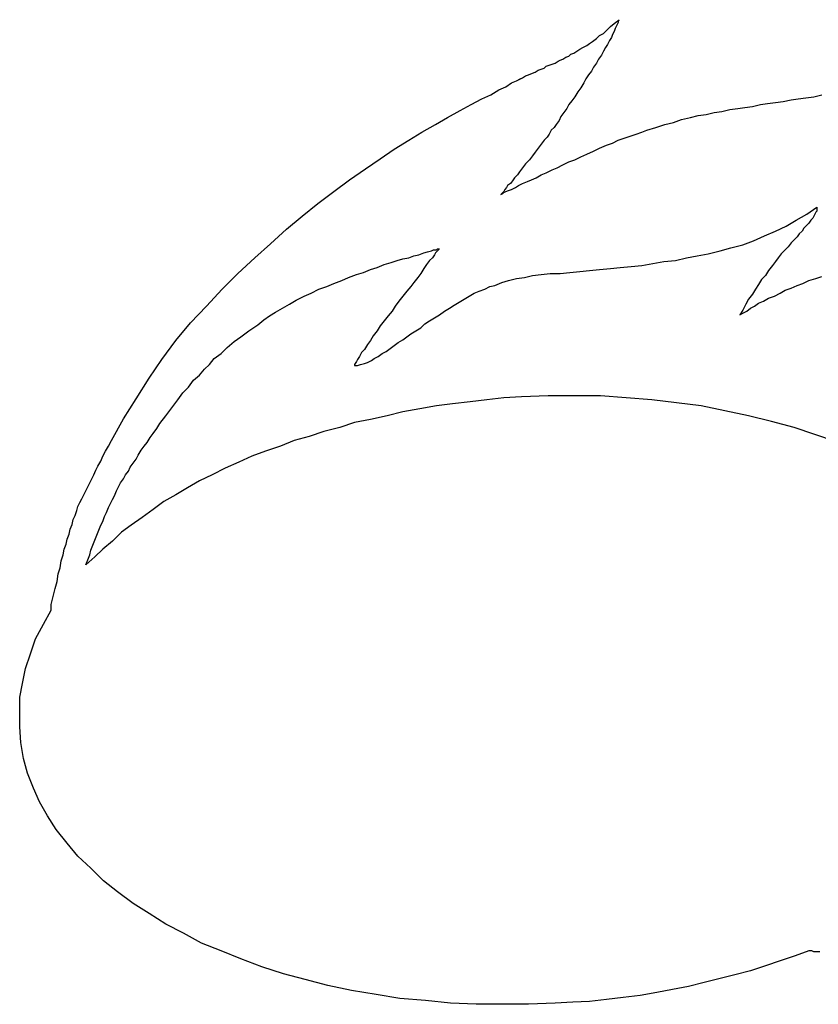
# Model space of a CAD drawing. Extents: x 0.1 to 22.5, y -0.3 to 2.2.
# Tile 4 of 8: x 14.1 to 15.7, y 0 to 1.9. Entities that reach past the tile are written whole.
import ezdxf

# ---------------------------------------------------------------- set-up
doc = ezdxf.new("R2010")
doc.units = 0

msp = doc.modelspace()

# ---------------------------------------------------------------- linework, layer by layer
at = {"color": 0}
for p, q in [((15.24219, 1.923828, 0.5), (15.24805, 1.929688, 0.5)), ((15.24805, 1.929688, 0.5), (15.25586, 1.935547, 0.5)), ((15.25586, 1.935547, 0.5), (15.26563, 1.943359, 0.5)), ((15.25977, 1.929688, 0.5), (15.25781, 1.925781, 0.5)), ((15.26172, 1.933594, 0.5), (15.25977, 1.929688, 0.5)), ((15.26367, 1.9375, 0.5), (15.26172, 1.933594, 0.5)), ((15.26563, 1.943359, 0.5), (15.26367, 1.941406, 0.5)), ((15.26367, 1.941406, 0.5), (15.26367, 1.939453, 0.5)), ((15.26367, 1.939453, 0.5), (15.26367, 1.9375, 0.5)), ((15.2207, 1.90625, 0.5), (15.22656, 1.912109, 0.5)), ((15.22656, 1.912109, 0.5), (15.23438, 1.916016, 0.5)), ((15.23438, 1.916016, 0.5), (15.24219, 1.923828, 0.5)), ((15.25195, 1.914063, 0.5), (15.25, 1.908203, 0.5)), ((15.25586, 1.919922, 0.5), (15.25195, 1.914063, 0.5)), ((15.25781, 1.925781, 0.5), (15.25586, 1.919922, 0.5)), ((15.19336, 1.888672, 0.5), (15.20117, 1.892578, 0.5)), ((15.20117, 1.892578, 0.5), (15.20703, 1.896484, 0.5)), ((15.20703, 1.896484, 0.5), (15.21289, 1.900391, 0.5)), ((15.21289, 1.900391, 0.5), (15.2207, 1.90625, 0.5)), ((15.24219, 1.894531, 0.5), (15.23828, 1.888672, 0.5)), ((15.24609, 1.902344, 0.5), (15.24219, 1.894531, 0.5)), ((15.25, 1.908203, 0.5), (15.24609, 1.902344, 0.5)), ((15.16016, 1.869141, 0.5), (15.16602, 1.871094, 0.5)), ((15.16602, 1.871094, 0.5), (15.16992, 1.875, 0.5)), ((15.16992, 1.875, 0.5), (15.17578, 1.876953, 0.5)), ((15.17578, 1.876953, 0.5), (15.18164, 1.880859, 0.5)), ((15.18164, 1.880859, 0.5), (15.1875, 1.884766, 0.5)), ((15.1875, 1.884766, 0.5), (15.19336, 1.888672, 0.5)), ((15.23047, 1.873047, 0.5), (15.22461, 1.865234, 0.5)), ((15.23438, 1.880859, 0.5), (15.23047, 1.873047, 0.5)), ((15.23828, 1.888672, 0.5), (15.23438, 1.880859, 0.5)), ((15.11719, 1.847656, 0.5), (15.12109, 1.851563, 0.5)), ((15.12109, 1.851563, 0.5), (15.12695, 1.853516, 0.5)), ((15.12695, 1.853516, 0.5), (15.13281, 1.855469, 0.5)), ((15.13281, 1.855469, 0.5), (15.13867, 1.857422, 0.5)), ((15.13867, 1.857422, 0.5), (15.14453, 1.861328, 0.5)), ((15.14453, 1.861328, 0.5), (15.14844, 1.863281, 0.5)), ((15.14844, 1.863281, 0.5), (15.1543, 1.865234, 0.5)), ((15.1543, 1.865234, 0.5), (15.16016, 1.869141, 0.5)), ((15.2207, 1.857422, 0.5), (15.21484, 1.849609, 0.5)), ((15.22461, 1.865234, 0.5), (15.2207, 1.857422, 0.5)), ((15.07422, 1.828125, 0.5), (15.08008, 1.832031, 0.5)), ((15.08008, 1.832031, 0.5), (15.08594, 1.833984, 0.5)), ((15.08594, 1.833984, 0.5), (15.09375, 1.837891, 0.5)), ((15.09375, 1.837891, 0.5), (15.09961, 1.839844, 0.5)), ((15.09961, 1.839844, 0.5), (15.10547, 1.84375, 0.5)), ((15.10547, 1.84375, 0.5), (15.11133, 1.845703, 0.5)), ((15.11133, 1.845703, 0.5), (15.11719, 1.847656, 0.5)), ((15.20508, 1.833984, 0.5), (15.19922, 1.826172, 0.5)), ((15.21094, 1.841797, 0.5), (15.20508, 1.833984, 0.5)), ((15.21484, 1.849609, 0.5), (15.21094, 1.841797, 0.5)), ((15.04102, 1.810547, 0.5), (15.05273, 1.818359, 0.5)), ((15.05273, 1.818359, 0.5), (15.0625, 1.822266, 0.5)), ((15.0625, 1.822266, 0.5), (15.07031, 1.826172, 0.5)), ((15.06641, 1.824219, 0.5), (15.07422, 1.828125, 0.5)), ((15.07031, 1.826172, 0.5), (15.06641, 1.824219, 0.5)), ((15.19531, 1.818359, 0.5), (15.18945, 1.808594, 0.5)), ((15.19922, 1.826172, 0.5), (15.19531, 1.818359, 0.5)), ((14.99414, 1.787109, 0.5), (15.01172, 1.794922, 0.5)), ((15.01172, 1.794922, 0.5), (15.02734, 1.804688, 0.5)), ((15.02734, 1.804688, 0.5), (15.04102, 1.810547, 0.5)), ((15.18359, 1.800781, 0.5), (15.17773, 1.791016, 0.5)), ((15.18945, 1.808594, 0.5), (15.18359, 1.800781, 0.5)), ((15.65039, 1.791016, 0.5), (15.66602, 1.794922, 0.5)), ((14.95117, 1.763672, 0.5), (14.97266, 1.775391, 0.5)), ((14.97266, 1.775391, 0.5), (14.99414, 1.787109, 0.5)), ((15.16602, 1.775391, 0.5), (15.16211, 1.767578, 0.5)), ((15.17188, 1.783203, 0.5), (15.16602, 1.775391, 0.5)), ((15.17773, 1.791016, 0.5), (15.17188, 1.783203, 0.5)), ((15.5293, 1.771484, 0.5), (15.54492, 1.775391, 0.5)), ((15.54492, 1.775391, 0.5), (15.55859, 1.777344, 0.5)), ((15.55859, 1.777344, 0.5), (15.57422, 1.779297, 0.5)), ((15.57422, 1.779297, 0.5), (15.58984, 1.78125, 0.5)), ((15.58984, 1.78125, 0.5), (15.60547, 1.785156, 0.5)), ((15.60547, 1.785156, 0.5), (15.61914, 1.787109, 0.5)), ((15.61914, 1.787109, 0.5), (15.63477, 1.789063, 0.5)), ((15.63477, 1.789063, 0.5), (15.65039, 1.791016, 0.5)), ((14.92578, 1.75, 0.5), (14.95117, 1.763672, 0.5)), ((15.15625, 1.759766, 0.5), (15.15039, 1.751953, 0.5)), ((15.16211, 1.767578, 0.5), (15.15625, 1.759766, 0.5)), ((15.40625, 1.75, 0.5), (15.42188, 1.753906, 0.5)), ((15.42188, 1.753906, 0.5), (15.4375, 1.755859, 0.5)), ((15.4375, 1.755859, 0.5), (15.45313, 1.759766, 0.5)), ((15.45313, 1.759766, 0.5), (15.46875, 1.761719, 0.5)), ((15.46875, 1.761719, 0.5), (15.48438, 1.765625, 0.5)), ((15.48438, 1.765625, 0.5), (15.5, 1.767578, 0.5)), ((15.5, 1.767578, 0.5), (15.51367, 1.769531, 0.5)), ((15.51367, 1.769531, 0.5), (15.5293, 1.771484, 0.5)), ((14.875, 1.720703, 0.5), (14.90234, 1.736328, 0.5)), ((14.90234, 1.736328, 0.5), (14.92578, 1.75, 0.5)), ((15.14063, 1.736328, 0.5), (15.13672, 1.730469, 0.5)), ((15.14648, 1.744141, 0.5), (15.14063, 1.736328, 0.5)), ((15.15039, 1.751953, 0.5), (15.14648, 1.744141, 0.5)), ((15.33789, 1.730469, 0.5), (15.35547, 1.736328, 0.5)), ((15.35547, 1.736328, 0.5), (15.37305, 1.740234, 0.5)), ((15.37305, 1.740234, 0.5), (15.38867, 1.746094, 0.5)), ((15.38867, 1.746094, 0.5), (15.40625, 1.75, 0.5)), ((14.84961, 1.705078, 0.5), (14.875, 1.720703, 0.5)), ((15.12695, 1.716797, 0.5), (15.12305, 1.710938, 0.5)), ((15.13086, 1.724609, 0.5), (15.12695, 1.716797, 0.5)), ((15.13672, 1.730469, 0.5), (15.13086, 1.724609, 0.5)), ((15.28711, 1.712891, 0.5), (15.29883, 1.716797, 0.5)), ((15.29883, 1.716797, 0.5), (15.31055, 1.720703, 0.5)), ((15.31055, 1.720703, 0.5), (15.32031, 1.724609, 0.5)), ((15.32031, 1.724609, 0.5), (15.33789, 1.730469, 0.5)), ((14.82031, 1.6875, 0.5), (14.84961, 1.705078, 0.5)), ((15.11133, 1.697266, 0.5), (15.10547, 1.689453, 0.5)), ((15.11719, 1.705078, 0.5), (15.11133, 1.697266, 0.5)), ((15.12305, 1.710938, 0.5), (15.11719, 1.705078, 0.5)), ((15.22656, 1.689453, 0.5), (15.24023, 1.695313, 0.5)), ((15.24023, 1.695313, 0.5), (15.25195, 1.699219, 0.5)), ((15.25195, 1.699219, 0.5), (15.26367, 1.705078, 0.5)), ((15.26367, 1.705078, 0.5), (15.27539, 1.708984, 0.5)), ((15.27539, 1.708984, 0.5), (15.28711, 1.712891, 0.5)), ((14.79297, 1.667969, 0.5), (14.82031, 1.6875, 0.5)), ((15.09961, 1.681641, 0.5), (15.09375, 1.673828, 0.5)), ((15.10547, 1.689453, 0.5), (15.09961, 1.681641, 0.5)), ((15.18945, 1.671875, 0.5), (15.20117, 1.677734, 0.5)), ((15.20117, 1.677734, 0.5), (15.21484, 1.683594, 0.5)), ((15.21484, 1.683594, 0.5), (15.22656, 1.689453, 0.5)), ((14.76367, 1.648438, 0.5), (14.79297, 1.667969, 0.5)), ((15.08008, 1.658203, 0.5), (15.07422, 1.650391, 0.5)), ((15.08789, 1.666016, 0.5), (15.08008, 1.658203, 0.5)), ((15.09375, 1.673828, 0.5), (15.08789, 1.666016, 0.5)), ((15.14258, 1.650391, 0.5), (15.1543, 1.65625, 0.5)), ((15.1543, 1.65625, 0.5), (15.16602, 1.662109, 0.5)), ((15.16602, 1.662109, 0.5), (15.17773, 1.666016, 0.5)), ((15.17773, 1.666016, 0.5), (15.18945, 1.671875, 0.5)), ((14.73242, 1.626953, 0.5), (14.76367, 1.648438, 0.5)), ((15.06445, 1.636719, 0.5), (15.05859, 1.630859, 0.5)), ((15.06836, 1.642578, 0.5), (15.06445, 1.636719, 0.5)), ((15.07422, 1.650391, 0.5), (15.06836, 1.642578, 0.5)), ((15.10156, 1.630859, 0.5), (15.11133, 1.636719, 0.5)), ((15.11133, 1.636719, 0.5), (15.12109, 1.640625, 0.5)), ((15.12109, 1.640625, 0.5), (15.13281, 1.646484, 0.5)), ((15.13281, 1.646484, 0.5), (15.14258, 1.650391, 0.5)), ((14.70117, 1.603516, 0.5), (14.73242, 1.626953, 0.5)), ((15.05078, 1.619141, 0.5), (15.04492, 1.615234, 0.5)), ((15.05469, 1.625, 0.5), (15.05078, 1.619141, 0.5)), ((15.05859, 1.630859, 0.5), (15.05469, 1.625, 0.5)), ((15.06641, 1.615234, 0.5), (15.07422, 1.619141, 0.5)), ((15.07422, 1.619141, 0.5), (15.08398, 1.623047, 0.5)), ((15.08398, 1.623047, 0.5), (15.0918, 1.626953, 0.5)), ((15.0918, 1.626953, 0.5), (15.10156, 1.630859, 0.5)), ((14.66992, 1.580078, 0.5), (14.70117, 1.603516, 0.5)), ((15.0332, 1.599609, 0.5), (15.03125, 1.597656, 0.5)), ((15.03125, 1.597656, 0.5), (15.03516, 1.599609, 0.5)), ((15.03125, 1.597656, 0.5), (15.03125, 1.597656, 0.5)), ((15.03125, 1.597656, 0.5), (15.03125, 1.597656, 0.5)), ((15.03516, 1.601563, 0.5), (15.0332, 1.599609, 0.5)), ((15.03711, 1.603516, 0.5), (15.03516, 1.601563, 0.5)), ((15.03516, 1.599609, 0.5), (15.03711, 1.601563, 0.5)), ((15.03906, 1.607422, 0.5), (15.03711, 1.603516, 0.5)), ((15.03711, 1.601563, 0.5), (15.04102, 1.603516, 0.5)), ((15.04297, 1.611328, 0.5), (15.03906, 1.607422, 0.5)), ((15.04102, 1.603516, 0.5), (15.04688, 1.605469, 0.5)), ((15.04492, 1.615234, 0.5), (15.04297, 1.611328, 0.5)), ((15.04688, 1.605469, 0.5), (15.05273, 1.607422, 0.5)), ((15.05273, 1.607422, 0.5), (15.06055, 1.611328, 0.5)), ((15.06055, 1.611328, 0.5), (15.06641, 1.615234, 0.5)), ((14.63867, 1.554688, 0.5), (14.66992, 1.580078, 0.5)), ((15.61523, 1.546875, 0.5), (15.63672, 1.558594, 0.5)), ((15.63672, 1.558594, 0.5), (15.65625, 1.572266, 0.5)), ((15.65234, 1.558594, 0.5), (15.65039, 1.554688, 0.5)), ((15.6543, 1.5625, 0.5), (15.65234, 1.558594, 0.5)), ((15.65625, 1.564453, 0.5), (15.6543, 1.5625, 0.5)), ((15.65625, 1.572266, 0.5), (15.65625, 1.570313, 0.5)), ((15.65625, 1.570313, 0.5), (15.65625, 1.568359, 0.5)), ((15.65625, 1.568359, 0.5), (15.65625, 1.564453, 0.5)), ((14.60742, 1.529297, 0.5), (14.63867, 1.554688, 0.5)), ((15.5957, 1.535156, 0.5), (15.61523, 1.546875, 0.5)), ((15.64063, 1.541016, 0.5), (15.63672, 1.537109, 0.5)), ((15.64453, 1.546875, 0.5), (15.64063, 1.541016, 0.5)), ((15.64844, 1.550781, 0.5), (15.64453, 1.546875, 0.5)), ((15.65039, 1.554688, 0.5), (15.64844, 1.550781, 0.5)), ((14.57617, 1.5, 0.5), (14.60742, 1.529297, 0.5)), ((15.55273, 1.515625, 0.5), (15.57422, 1.525391, 0.5)), ((15.57422, 1.525391, 0.5), (15.5957, 1.535156, 0.5)), ((15.62109, 1.519531, 0.5), (15.61719, 1.513672, 0.5)), ((15.62695, 1.525391, 0.5), (15.62109, 1.519531, 0.5)), ((15.63086, 1.53125, 0.5), (15.62695, 1.525391, 0.5)), ((15.63672, 1.537109, 0.5), (15.63086, 1.53125, 0.5)), ((14.54492, 1.472656, 0.5), (14.57617, 1.5, 0.5)), ((15.50977, 1.498047, 0.5), (15.53125, 1.505859, 0.5)), ((15.53125, 1.505859, 0.5), (15.55273, 1.515625, 0.5)), ((15.60547, 1.501953, 0.5), (15.59961, 1.494141, 0.5)), ((15.61133, 1.507813, 0.5), (15.60547, 1.501953, 0.5)), ((15.61719, 1.513672, 0.5), (15.61133, 1.507813, 0.5)), ((14.86914, 1.478516, 0.5), (14.87891, 1.482422, 0.5)), ((14.87891, 1.482422, 0.5), (14.88672, 1.484375, 0.5)), ((14.88672, 1.484375, 0.5), (14.89453, 1.486328, 0.5)), ((14.89453, 1.486328, 0.5), (14.89844, 1.488281, 0.5)), ((14.89844, 1.488281, 0.5), (14.9043, 1.488281, 0.5)), ((14.90234, 1.482422, 0.5), (14.90039, 1.478516, 0.5)), ((14.90625, 1.486328, 0.5), (14.90234, 1.482422, 0.5)), ((14.9043, 1.488281, 0.5), (14.90625, 1.490234, 0.5)), ((14.90625, 1.490234, 0.5), (14.9082, 1.490234, 0.5)), ((14.9082, 1.488281, 0.5), (14.90625, 1.486328, 0.5)), ((14.9082, 1.490234, 0.5), (14.9082, 1.488281, 0.5)), ((14.9082, 1.490234, 0.5), (14.91016, 1.490234, 0.5)), ((15.41992, 1.476563, 0.5), (15.44141, 1.480469, 0.5)), ((15.44141, 1.480469, 0.5), (15.46484, 1.486328, 0.5)), ((15.46484, 1.486328, 0.5), (15.48633, 1.492188, 0.5)), ((15.48633, 1.492188, 0.5), (15.50977, 1.498047, 0.5)), ((15.58594, 1.480469, 0.5), (15.58008, 1.472656, 0.5)), ((15.59375, 1.488281, 0.5), (15.58594, 1.480469, 0.5)), ((15.59961, 1.494141, 0.5), (15.59375, 1.488281, 0.5)), ((14.51172, 1.441406, 0.5), (14.54492, 1.472656, 0.5)), ((14.80078, 1.458984, 0.5), (14.81445, 1.462891, 0.5)), ((14.81445, 1.462891, 0.5), (14.82617, 1.466797, 0.5)), ((14.82617, 1.466797, 0.5), (14.83789, 1.470703, 0.5)), ((14.83789, 1.470703, 0.5), (14.84961, 1.472656, 0.5)), ((14.84961, 1.472656, 0.5), (14.85938, 1.476563, 0.5)), ((14.85938, 1.476563, 0.5), (14.86914, 1.478516, 0.5)), ((14.89063, 1.466797, 0.5), (14.88477, 1.458984, 0.5)), ((14.89648, 1.472656, 0.5), (14.89063, 1.466797, 0.5)), ((14.90039, 1.478516, 0.5), (14.89648, 1.472656, 0.5)), ((15.31055, 1.457031, 0.5), (15.33203, 1.460938, 0.5)), ((15.33203, 1.460938, 0.5), (15.35352, 1.464844, 0.5)), ((15.35352, 1.464844, 0.5), (15.37695, 1.466797, 0.5)), ((15.37695, 1.466797, 0.5), (15.39844, 1.472656, 0.5)), ((15.39844, 1.472656, 0.5), (15.41992, 1.476563, 0.5)), ((15.57422, 1.464844, 0.5), (15.56836, 1.457031, 0.5)), ((15.58008, 1.472656, 0.5), (15.57422, 1.464844, 0.5)), ((14.48047, 1.410156, 0.5), (14.51172, 1.441406, 0.5)), ((14.74609, 1.439453, 0.5), (14.75977, 1.443359, 0.5)), ((14.75977, 1.443359, 0.5), (14.77344, 1.449219, 0.5)), ((14.77344, 1.449219, 0.5), (14.78711, 1.453125, 0.5)), ((14.78711, 1.453125, 0.5), (14.80078, 1.458984, 0.5)), ((14.87305, 1.441406, 0.5), (14.86719, 1.433594, 0.5)), ((14.87891, 1.451172, 0.5), (14.87305, 1.441406, 0.5)), ((14.88477, 1.458984, 0.5), (14.87891, 1.451172, 0.5)), ((15.11133, 1.439453, 0.5), (15.12891, 1.441406, 0.5)), ((15.12891, 1.441406, 0.5), (15.14844, 1.441406, 0.5)), ((15.14844, 1.441406, 0.5), (15.16797, 1.443359, 0.5)), ((15.16797, 1.443359, 0.5), (15.1875, 1.445313, 0.5)), ((15.1875, 1.445313, 0.5), (15.20703, 1.447266, 0.5)), ((15.20703, 1.447266, 0.5), (15.22656, 1.449219, 0.5)), ((15.22656, 1.449219, 0.5), (15.24805, 1.451172, 0.5)), ((15.24805, 1.451172, 0.5), (15.26758, 1.453125, 0.5)), ((15.26758, 1.453125, 0.5), (15.28906, 1.455078, 0.5)), ((15.28906, 1.455078, 0.5), (15.31055, 1.457031, 0.5)), ((15.56055, 1.447266, 0.5), (15.55469, 1.4375, 0.5)), ((15.56836, 1.457031, 0.5), (15.56055, 1.447266, 0.5)), ((14.6875, 1.416016, 0.5), (14.70117, 1.421875, 0.5)), ((14.70117, 1.421875, 0.5), (14.7168, 1.427734, 0.5)), ((14.7168, 1.427734, 0.5), (14.73047, 1.433594, 0.5)), ((14.73047, 1.433594, 0.5), (14.74609, 1.439453, 0.5)), ((14.85938, 1.423828, 0.5), (14.85352, 1.416016, 0.5)), ((14.86719, 1.433594, 0.5), (14.85938, 1.423828, 0.5)), ((15.01953, 1.417969, 0.5), (15.0332, 1.423828, 0.5)), ((15.0332, 1.423828, 0.5), (15.04688, 1.427734, 0.5)), ((15.04688, 1.427734, 0.5), (15.0625, 1.431641, 0.5)), ((15.0625, 1.431641, 0.5), (15.07813, 1.433594, 0.5)), ((15.07813, 1.433594, 0.5), (15.09375, 1.4375, 0.5)), ((15.09375, 1.4375, 0.5), (15.11133, 1.439453, 0.5)), ((15.54688, 1.429688, 0.5), (15.54102, 1.419922, 0.5)), ((15.55469, 1.4375, 0.5), (15.54688, 1.429688, 0.5)), ((15.61719, 1.417969, 0.5), (15.62891, 1.421875, 0.5)), ((15.62891, 1.421875, 0.5), (15.64063, 1.427734, 0.5)), ((15.64063, 1.427734, 0.5), (15.6543, 1.431641, 0.5)), ((15.6543, 1.431641, 0.5), (15.66602, 1.435547, 0.5)), ((14.44922, 1.376953, 0.5), (14.48047, 1.410156, 0.5)), ((14.64258, 1.396484, 0.5), (14.65625, 1.402344, 0.5)), ((14.65625, 1.402344, 0.5), (14.67188, 1.410156, 0.5)), ((14.67188, 1.410156, 0.5), (14.6875, 1.416016, 0.5)), ((14.8457, 1.40625, 0.5), (14.83789, 1.396484, 0.5)), ((14.85352, 1.416016, 0.5), (14.8457, 1.40625, 0.5)), ((14.96875, 1.396484, 0.5), (14.97852, 1.402344, 0.5)), ((14.97852, 1.402344, 0.5), (14.98828, 1.40625, 0.5)), ((14.98828, 1.40625, 0.5), (15, 1.410156, 0.5)), ((15, 1.410156, 0.5), (15.00977, 1.416016, 0.5)), ((15.00977, 1.416016, 0.5), (15.01953, 1.417969, 0.5)), ((15.53516, 1.410156, 0.5), (15.5293, 1.400391, 0.5)), ((15.54102, 1.419922, 0.5), (15.53516, 1.410156, 0.5)), ((15.57227, 1.396484, 0.5), (15.58398, 1.402344, 0.5)), ((15.58398, 1.402344, 0.5), (15.59375, 1.408203, 0.5)), ((15.59375, 1.408203, 0.5), (15.60547, 1.412109, 0.5)), ((15.60547, 1.412109, 0.5), (15.61719, 1.417969, 0.5)), ((14.61328, 1.380859, 0.5), (14.62695, 1.388672, 0.5)), ((14.62695, 1.388672, 0.5), (14.64258, 1.396484, 0.5)), ((14.83008, 1.386719, 0.5), (14.82227, 1.376953, 0.5)), ((14.83789, 1.396484, 0.5), (14.83008, 1.386719, 0.5)), ((14.93945, 1.378906, 0.5), (14.94922, 1.384766, 0.5)), ((14.94922, 1.384766, 0.5), (14.95898, 1.390625, 0.5)), ((14.95898, 1.390625, 0.5), (14.96875, 1.396484, 0.5)), ((15.52148, 1.390625, 0.5), (15.51563, 1.380859, 0.5)), ((15.5293, 1.400391, 0.5), (15.52148, 1.390625, 0.5)), ((15.5332, 1.376953, 0.5), (15.54102, 1.382813, 0.5)), ((15.54102, 1.382813, 0.5), (15.55078, 1.386719, 0.5)), ((15.55078, 1.386719, 0.5), (15.56055, 1.392578, 0.5)), ((15.56055, 1.392578, 0.5), (15.57227, 1.396484, 0.5)), ((14.41797, 1.34375, 0.5), (14.44922, 1.376953, 0.5)), ((14.57422, 1.357422, 0.5), (14.58594, 1.365234, 0.5)), ((14.58594, 1.365234, 0.5), (14.59961, 1.373047, 0.5)), ((14.59961, 1.373047, 0.5), (14.61328, 1.380859, 0.5)), ((14.81641, 1.367188, 0.5), (14.80859, 1.357422, 0.5)), ((14.82227, 1.376953, 0.5), (14.81641, 1.367188, 0.5)), ((14.91016, 1.359375, 0.5), (14.91992, 1.367188, 0.5)), ((14.91992, 1.367188, 0.5), (14.92969, 1.373047, 0.5)), ((14.92969, 1.373047, 0.5), (14.93945, 1.378906, 0.5)), ((15.50977, 1.369141, 0.5), (15.50391, 1.359375, 0.5)), ((15.50391, 1.359375, 0.5), (15.50977, 1.363281, 0.5)), ((15.51563, 1.380859, 0.5), (15.50977, 1.369141, 0.5)), ((15.50977, 1.363281, 0.5), (15.51758, 1.367188, 0.5)), ((15.51758, 1.367188, 0.5), (15.52539, 1.373047, 0.5)), ((15.52539, 1.373047, 0.5), (15.5332, 1.376953, 0.5)), ((14.38867, 1.308594, 0.5), (14.41797, 1.34375, 0.5)), ((14.55078, 1.339844, 0.5), (14.5625, 1.349609, 0.5)), ((14.5625, 1.349609, 0.5), (14.57422, 1.357422, 0.5)), ((14.80078, 1.347656, 0.5), (14.79297, 1.337891, 0.5)), ((14.80859, 1.357422, 0.5), (14.80078, 1.347656, 0.5)), ((14.88086, 1.341797, 0.5), (14.89063, 1.347656, 0.5)), ((14.89063, 1.347656, 0.5), (14.90039, 1.353516, 0.5)), ((14.90039, 1.353516, 0.5), (14.91016, 1.359375, 0.5)), ((14.51758, 1.316406, 0.5), (14.5332, 1.328125, 0.5)), ((14.5332, 1.328125, 0.5), (14.55078, 1.339844, 0.5)), ((14.78711, 1.328125, 0.5), (14.7793, 1.318359, 0.5)), ((14.79297, 1.337891, 0.5), (14.78711, 1.328125, 0.5)), ((14.85352, 1.322266, 0.5), (14.86328, 1.328125, 0.5)), ((14.86328, 1.328125, 0.5), (14.87305, 1.333984, 0.5)), ((14.87305, 1.333984, 0.5), (14.88086, 1.341797, 0.5)), ((14.36133, 1.271484, 0.5), (14.38867, 1.308594, 0.5)), ((14.49023, 1.294922, 0.5), (14.50391, 1.306641, 0.5)), ((14.50391, 1.306641, 0.5), (14.51758, 1.316406, 0.5)), ((14.77344, 1.308594, 0.5), (14.76758, 1.300781, 0.5)), ((14.7793, 1.318359, 0.5), (14.77344, 1.308594, 0.5)), ((14.82031, 1.298828, 0.5), (14.82813, 1.304688, 0.5)), ((14.82813, 1.304688, 0.5), (14.83789, 1.310547, 0.5)), ((14.83789, 1.310547, 0.5), (14.8457, 1.316406, 0.5)), ((14.8457, 1.316406, 0.5), (14.85352, 1.322266, 0.5)), ((14.47852, 1.283203, 0.5), (14.49023, 1.294922, 0.5)), ((14.76172, 1.291016, 0.5), (14.75586, 1.285156, 0.5)), ((14.76758, 1.300781, 0.5), (14.76172, 1.291016, 0.5)), ((14.79688, 1.283203, 0.5), (14.80469, 1.287109, 0.5)), ((14.80469, 1.287109, 0.5), (14.8125, 1.292969, 0.5)), ((14.8125, 1.292969, 0.5), (14.82031, 1.298828, 0.5)), ((14.33594, 1.234375, 0.5), (14.36133, 1.271484, 0.5)), ((14.45508, 1.261719, 0.5), (14.46484, 1.273438, 0.5)), ((14.46484, 1.273438, 0.5), (14.47852, 1.283203, 0.5)), ((14.74609, 1.267578, 0.5), (14.74219, 1.261719, 0.5)), ((14.74805, 1.271484, 0.5), (14.74609, 1.267578, 0.5)), ((14.75195, 1.277344, 0.5), (14.74805, 1.271484, 0.5)), ((14.75586, 1.285156, 0.5), (14.75195, 1.277344, 0.5)), ((14.76758, 1.265625, 0.5), (14.77539, 1.269531, 0.5)), ((14.77539, 1.269531, 0.5), (14.78125, 1.273438, 0.5)), ((14.78125, 1.273438, 0.5), (14.78906, 1.277344, 0.5)), ((14.78906, 1.277344, 0.5), (14.79688, 1.283203, 0.5)), ((14.43555, 1.240234, 0.5), (14.44531, 1.251953, 0.5)), ((14.44531, 1.251953, 0.5), (14.45508, 1.261719, 0.5)), ((14.74219, 1.261719, 0.5), (14.74219, 1.259766, 0.5)), ((14.74219, 1.259766, 0.5), (14.74805, 1.259766, 0.5)), ((14.74805, 1.259766, 0.5), (14.75391, 1.261719, 0.5)), ((14.75391, 1.261719, 0.5), (14.76172, 1.263672, 0.5)), ((14.76172, 1.263672, 0.5), (14.76758, 1.265625, 0.5)), ((14.31055, 1.193359, 0.5), (14.33594, 1.234375, 0.5)), ((14.41406, 1.216797, 0.5), (14.42383, 1.230469, 0.5)), ((14.42383, 1.230469, 0.5), (14.43555, 1.240234, 0.5)), ((14.40234, 1.205078, 0.5), (14.41406, 1.216797, 0.5)), ((14.28516, 1.154297, 0.5), (14.31055, 1.193359, 0.5)), ((14.38086, 1.175781, 0.5), (14.39258, 1.191406, 0.5)), ((14.39258, 1.191406, 0.5), (14.40234, 1.205078, 0.5)), ((15.00391, 1.191406, 0.5), (14.9707, 1.1875, 0.5)), ((15.03711, 1.195313, 0.5), (15.00391, 1.191406, 0.5)), ((15.07227, 1.197266, 0.5), (15.03711, 1.195313, 0.5)), ((15.125, 1.199219, 0.5), (15.07227, 1.197266, 0.5)), ((15.17773, 1.199219, 0.5), (15.125, 1.199219, 0.5)), ((15.22852, 1.199219, 0.5), (15.17773, 1.199219, 0.5)), ((15.2793, 1.195313, 0.5), (15.22852, 1.199219, 0.5)), ((15.33008, 1.191406, 0.5), (15.2793, 1.195313, 0.5)), ((15.37891, 1.185547, 0.5), (15.33008, 1.191406, 0.5)), ((14.36914, 1.160156, 0.5), (14.38086, 1.175781, 0.5)), ((14.87109, 1.173828, 0.5), (14.83789, 1.167969, 0.5)), ((14.9043, 1.179688, 0.5), (14.87109, 1.173828, 0.5)), ((14.93555, 1.183594, 0.5), (14.9043, 1.179688, 0.5)), ((14.9707, 1.1875, 0.5), (14.93555, 1.183594, 0.5)), ((15.42773, 1.179688, 0.5), (15.37891, 1.185547, 0.5)), ((15.47461, 1.169922, 0.5), (15.42773, 1.179688, 0.5)), ((15.52148, 1.160156, 0.5), (15.47461, 1.169922, 0.5)), ((14.26172, 1.111328, 0.5), (14.28516, 1.154297, 0.5)), ((14.35742, 1.144531, 0.5), (14.36914, 1.160156, 0.5)), ((14.77344, 1.152344, 0.5), (14.74219, 1.146484, 0.5)), ((14.80664, 1.160156, 0.5), (14.77344, 1.152344, 0.5)), ((14.83789, 1.167969, 0.5), (14.80664, 1.160156, 0.5)), ((15.56641, 1.148438, 0.5), (15.52148, 1.160156, 0.5)), ((14.34375, 1.125, 0.5), (14.35156, 1.134766, 0.5)), ((14.35156, 1.134766, 0.5), (14.35742, 1.144531, 0.5)), ((14.71289, 1.136719, 0.5), (14.68164, 1.128906, 0.5)), ((14.74219, 1.146484, 0.5), (14.71289, 1.136719, 0.5)), ((15.61133, 1.136719, 0.5), (15.56641, 1.148438, 0.5)), ((15.65234, 1.123047, 0.5), (15.61133, 1.136719, 0.5)), ((14.25586, 1.099609, 0.5), (14.26172, 1.111328, 0.5)), ((14.33203, 1.107422, 0.5), (14.33789, 1.117188, 0.5)), ((14.33789, 1.117188, 0.5), (14.34375, 1.125, 0.5)), ((14.62305, 1.111328, 0.5), (14.5957, 1.099609, 0.5)), ((14.65234, 1.119141, 0.5), (14.62305, 1.111328, 0.5)), ((14.68164, 1.128906, 0.5), (14.65234, 1.119141, 0.5)), ((15.69336, 1.109375, 0.5), (15.65234, 1.123047, 0.5)), ((14.25, 1.089844, 0.5), (14.25586, 1.099609, 0.5)), ((14.31445, 1.082031, 0.5), (14.32031, 1.091797, 0.5)), ((14.32031, 1.091797, 0.5), (14.32617, 1.099609, 0.5)), ((14.32617, 1.099609, 0.5), (14.33203, 1.107422, 0.5)), ((14.5957, 1.099609, 0.5), (14.56641, 1.089844, 0.5)), ((14.24023, 1.070313, 0.5), (14.24414, 1.080078, 0.5)), ((14.24414, 1.080078, 0.5), (14.25, 1.089844, 0.5)), ((14.30469, 1.066406, 0.5), (14.31055, 1.074219, 0.5)), ((14.31055, 1.074219, 0.5), (14.31445, 1.082031, 0.5)), ((14.53906, 1.080078, 0.5), (14.51367, 1.068359, 0.5)), ((14.56641, 1.089844, 0.5), (14.53906, 1.080078, 0.5)), ((14.22656, 1.042969, 0.5), (14.23047, 1.052734, 0.5)), ((14.23047, 1.052734, 0.5), (14.23438, 1.060547, 0.5)), ((14.23438, 1.060547, 0.5), (14.24023, 1.070313, 0.5)), ((14.29492, 1.050781, 0.5), (14.29883, 1.058594, 0.5)), ((14.29883, 1.058594, 0.5), (14.30469, 1.066406, 0.5)), ((14.48633, 1.056641, 0.5), (14.46094, 1.042969, 0.5)), ((14.51367, 1.068359, 0.5), (14.48633, 1.056641, 0.5)), ((14.21875, 1.027344, 0.5), (14.22266, 1.035156, 0.5)), ((14.22266, 1.035156, 0.5), (14.22656, 1.042969, 0.5)), ((14.2793, 1.027344, 0.5), (14.28516, 1.035156, 0.5)), ((14.28516, 1.035156, 0.5), (14.28906, 1.042969, 0.5)), ((14.28906, 1.042969, 0.5), (14.29492, 1.050781, 0.5)), ((14.46094, 1.042969, 0.5), (14.43555, 1.03125, 0.5)), ((14.21094, 1.011719, 0.5), (14.21484, 1.019531, 0.5)), ((14.21484, 1.019531, 0.5), (14.21875, 1.027344, 0.5)), ((14.27148, 1.011719, 0.5), (14.27539, 1.019531, 0.5)), ((14.27539, 1.019531, 0.5), (14.2793, 1.027344, 0.5)), ((14.41211, 1.017578, 0.5), (14.38867, 1.003906, 0.5)), ((14.43555, 1.03125, 0.5), (14.41211, 1.017578, 0.5)), ((14.19922, 0.988281, 0.5), (14.20313, 0.996094, 0.5)), ((14.20313, 0.996094, 0.5), (14.20703, 1.003906, 0.5)), ((14.20703, 1.003906, 0.5), (14.21094, 1.011719, 0.5)), ((14.25977, 0.986328, 0.5), (14.26367, 0.994141, 0.5)), ((14.26367, 0.994141, 0.5), (14.26758, 1.001953, 0.5)), ((14.26758, 1.001953, 0.5), (14.27148, 1.011719, 0.5)), ((14.38867, 1.003906, 0.5), (14.36523, 0.990234, 0.5)), ((14.19336, 0.972656, 0.5), (14.19531, 0.980469, 0.5)), ((14.19531, 0.980469, 0.5), (14.19922, 0.988281, 0.5)), ((14.25195, 0.96875, 0.5), (14.25586, 0.978516, 0.5)), ((14.25586, 0.978516, 0.5), (14.25977, 0.986328, 0.5)), ((14.34375, 0.974609, 0.5), (14.32227, 0.958984, 0.5)), ((14.36523, 0.990234, 0.5), (14.34375, 0.974609, 0.5)), ((14.18359, 0.945313, 0.5), (14.18555, 0.955078, 0.5)), ((14.18555, 0.955078, 0.5), (14.18945, 0.962891, 0.5)), ((14.18945, 0.962891, 0.5), (14.19336, 0.972656, 0.5)), ((14.24414, 0.951172, 0.5), (14.24805, 0.960938, 0.5)), ((14.24805, 0.960938, 0.5), (14.25195, 0.96875, 0.5)), ((14.32227, 0.958984, 0.5), (14.30078, 0.943359, 0.5)), ((14.17773, 0.925781, 0.5), (14.17969, 0.935547, 0.5)), ((14.17969, 0.935547, 0.5), (14.18359, 0.945313, 0.5)), ((14.23633, 0.933594, 0.5), (14.24023, 0.943359, 0.5)), ((14.24023, 0.943359, 0.5), (14.24414, 0.951172, 0.5)), ((14.30078, 0.943359, 0.5), (14.28125, 0.929688, 0.5)), ((14.17188, 0.90625, 0.5), (14.17383, 0.916016, 0.5)), ((14.17383, 0.916016, 0.5), (14.17773, 0.925781, 0.5)), ((14.22852, 0.914063, 0.5), (14.23242, 0.923828, 0.5)), ((14.23242, 0.923828, 0.5), (14.23633, 0.933594, 0.5)), ((14.28125, 0.929688, 0.5), (14.26367, 0.912109, 0.5)), ((14.16602, 0.884766, 0.5), (14.16797, 0.896484, 0.5)), ((14.16797, 0.896484, 0.5), (14.17188, 0.90625, 0.5)), ((14.2207, 0.894531, 0.5), (14.22461, 0.904297, 0.5)), ((14.22461, 0.904297, 0.5), (14.22852, 0.914063, 0.5)), ((14.24414, 0.896484, 0.5), (14.22852, 0.880859, 0.5)), ((14.26367, 0.912109, 0.5), (14.24414, 0.896484, 0.5)), ((14.16211, 0.873047, 0.5), (14.16602, 0.884766, 0.5)), ((14.22852, 0.880859, 0.5), (14.21094, 0.865234, 0.5)), ((14.21484, 0.875, 0.5), (14.21875, 0.884766, 0.5)), ((14.21875, 0.884766, 0.5), (14.2207, 0.894531, 0.5)), ((14.15625, 0.847656, 0.5), (14.16016, 0.859375, 0.5)), ((14.16016, 0.859375, 0.5), (14.16211, 0.873047, 0.5)), ((14.21094, 0.865234, 0.5), (14.21484, 0.875, 0.5)), ((14.1543, 0.832031, 0.5), (14.15625, 0.847656, 0.5)), ((14.14648, 0.802734, 0.5), (14.15039, 0.818359, 0.5)), ((14.15039, 0.818359, 0.5), (14.1543, 0.832031, 0.5)), ((14.14258, 0.787109, 0.5), (14.14648, 0.802734, 0.5)), ((14.14258, 0.775391, 0.5), (14.14258, 0.787109, 0.5)), ((14.12695, 0.748047, 0.5), (14.14258, 0.775391, 0.5)), ((14.11133, 0.71875, 0.5), (14.12695, 0.748047, 0.5)), ((14.10156, 0.689453, 0.5), (14.11133, 0.71875, 0.5)), ((14.0918, 0.660156, 0.5), (14.10156, 0.689453, 0.5)), ((14.08594, 0.630859, 0.5), (14.0918, 0.660156, 0.5)), ((14.08008, 0.603516, 0.5), (14.08594, 0.630859, 0.5)), ((14.08008, 0.574219, 0.5), (14.08008, 0.603516, 0.5)), ((14.08008, 0.544922, 0.5), (14.08008, 0.574219, 0.5)), ((14.08203, 0.513672, 0.5), (14.08008, 0.544922, 0.5)), ((14.08789, 0.482422, 0.5), (14.08203, 0.513672, 0.5)), ((14.0957, 0.453125, 0.5), (14.08789, 0.482422, 0.5)), ((14.10742, 0.423828, 0.5), (14.0957, 0.453125, 0.5)), ((14.11914, 0.396484, 0.5), (14.10742, 0.423828, 0.5)), ((14.13477, 0.369141, 0.5), (14.11914, 0.396484, 0.5)), ((14.15234, 0.341797, 0.5), (14.13477, 0.369141, 0.5)), ((14.17383, 0.314453, 0.5), (14.15234, 0.341797, 0.5)), ((14.19531, 0.289063, 0.5), (14.17383, 0.314453, 0.5)), ((14.2207, 0.265625, 0.5), (14.19531, 0.289063, 0.5)), ((14.24609, 0.240234, 0.5), (14.2207, 0.265625, 0.5)), ((14.27344, 0.21875, 0.5), (14.24609, 0.240234, 0.5)), ((14.30469, 0.195313, 0.5), (14.27344, 0.21875, 0.5)), ((14.33594, 0.175781, 0.5), (14.30469, 0.195313, 0.5)), ((14.36914, 0.154297, 0.5), (14.33594, 0.175781, 0.5)), ((14.4043, 0.136719, 0.5), (14.36914, 0.154297, 0.5)), ((14.43945, 0.117188, 0.5), (14.4043, 0.136719, 0.5)), ((14.47852, 0.101563, 0.5), (14.43945, 0.117188, 0.5)), ((14.51758, 0.085938, 0.5), (14.47852, 0.101563, 0.5)), ((15.64063, 0.101563, 0.5), (15.61328, 0.091797, 0.5)), ((15.64648, 0.101563, 0.5), (15.64063, 0.101563, 0.5)), ((15.65039, 0.099609, 0.5), (15.64648, 0.101563, 0.5)), ((15.65625, 0.099609, 0.5), (15.65039, 0.099609, 0.5)), ((15.66211, 0.099609, 0.5), (15.65625, 0.099609, 0.5)), ((14.55859, 0.070313, 0.5), (14.51758, 0.085938, 0.5)), ((15.58398, 0.082031, 0.5), (15.55469, 0.072266, 0.5)), ((15.61328, 0.091797, 0.5), (15.58398, 0.082031, 0.5)), ((14.60156, 0.056641, 0.5), (14.55859, 0.070313, 0.5)), ((15.52539, 0.0625, 0.5), (15.49414, 0.054688, 0.5)), ((15.55469, 0.072266, 0.5), (15.52539, 0.0625, 0.5)), ((14.64453, 0.044922, 0.5), (14.60156, 0.056641, 0.5)), ((14.68945, 0.033203, 0.5), (14.64453, 0.044922, 0.5)), ((15.43359, 0.039063, 0.5), (15.40234, 0.03125, 0.5)), ((15.46484, 0.046875, 0.5), (15.43359, 0.039063, 0.5)), ((15.49414, 0.054688, 0.5), (15.46484, 0.046875, 0.5)), ((14.73633, 0.023438, 0.5), (14.68945, 0.033203, 0.5)), ((14.78516, 0.015625, 0.5), (14.73633, 0.023438, 0.5)), ((15.33984, 0.019531, 0.5), (15.30664, 0.013672, 0.5)), ((15.37109, 0.025391, 0.5), (15.33984, 0.019531, 0.5)), ((15.40234, 0.03125, 0.5), (15.37109, 0.025391, 0.5)), ((14.83203, 0.007813, 0.5), (14.78516, 0.015625, 0.5)), ((14.88281, 0.003906, 0.5), (14.83203, 0.007813, 0.5)), ((14.93164, -0.001953, 0.5), (14.88281, 0.003906, 0.5)), ((15.17383, 0, 0.5), (15.13867, -0.001953, 0.5)), ((15.20703, 0.001953, 0.5), (15.17383, 0, 0.5)), ((15.24023, 0.005859, 0.5), (15.20703, 0.001953, 0.5)), ((15.27344, 0.009766, 0.5), (15.24023, 0.005859, 0.5)), ((15.30664, 0.013672, 0.5), (15.27344, 0.009766, 0.5)), ((14.98242, -0.003906, 0.5), (14.93164, -0.001953, 0.5)), ((15.0332, -0.003906, 0.5), (14.98242, -0.003906, 0.5)), ((15.08594, -0.003906, 0.5), (15.0332, -0.003906, 0.5)), ((15.13867, -0.001953, 0.5), (15.08594, -0.003906, 0.5))]:
    msp.add_line(p, q, dxfattribs=at)

doc.saveas('drawing.dxf')
